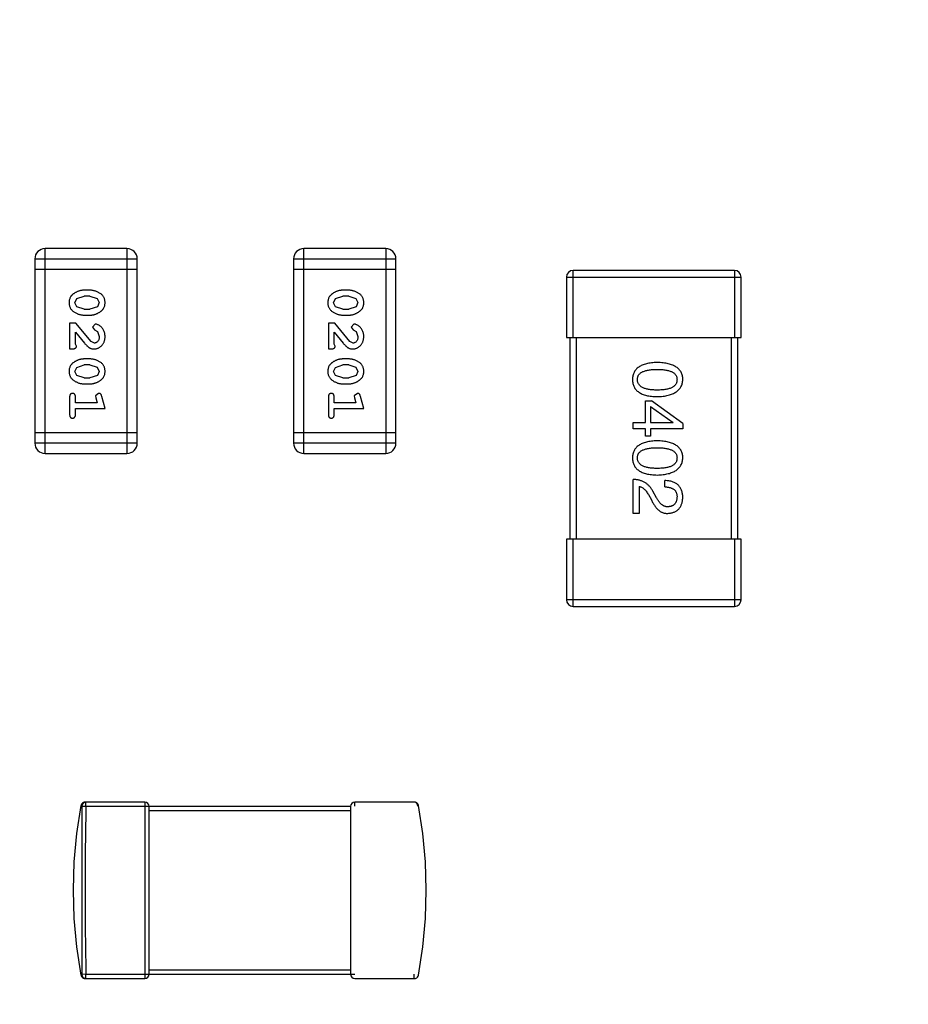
# Model space of a CAD drawing. Header units: inches. Extents: x 13 to 158, y -30 to 56.
# Tile 22 of 84: x 126.84 to 129.48, y 5.34 to 8.27. Entities that reach past the tile are written whole.
import ezdxf

# ---------------------------------------------------------------- set-up
doc = ezdxf.new("R2010")
doc.units = ezdxf.units.IN
doc.header["$LTSCALE"] = 1.21
doc.header["$MEASUREMENT"] = 0
doc.header["$PDMODE"] = 3
doc.header["$PDSIZE"] = 0.3125
doc.layers.get('0').update_dxf_attribs({"linetype": 'CONTINUOUS'})
doc.layers.get('Defpoints').update_dxf_attribs({"linetype": 'CONTINUOUS'})
doc.layers.add('DIM', color=3, linetype='CONTINUOUS')
doc.styles.get("Standard").update_dxf_attribs({"font": 'txt', "width": 0.8})
doc.dimstyles.get("Standard").update_dxf_attribs({"dimtxt": 0.15625, "dimasz": 0.1875, "dimexe": 0.125, "dimexo": 0.0625, "dimgap": 0.09, "dimtad": 0, "dimtih": 1, "dimtoh": 1, "dimzin": 4, "dimdsep": 46, "dimtxsty": 'Standard', "dimblk": '_FILLED', "dimblk1": '_FILLED', "dimblk2": '_FILLED', "dimcen": 0.09, "dimazin": 1, "dimtp": 0.01, "dimtm": 0.01, "dimtfac": 1, "dimtofl": 0, "dimtmove": 0, "dimatfit": 3, "dimldrblk": '_FILLED', "dimfxl": 1, "dimtolj": 1, "dimtzin": 4, "dimarcsym": 0})

# ---------------------------------------------------------------- blocks, each defined once
blk = doc.blocks.new('_FILLED')
at = {"color": 0, "linetype": 'ByBlock'}
blk.add_solid([(0, 0), (-1, 0.1667), (-1, -0.1667)], dxfattribs=at)
blk = doc.blocks.new('*D10')
at = {"layer": 'Defpoints', "color": 0}
for p in [(116.5261, 13.2868), (132.3995, -6.4981), (132.3995, -9.9284)]:
    blk.add_point(p, dxfattribs=at)
at = {"layer": 'DIM', "color": 0, "lineweight": -2}
for p, q in [((116.5261, 13.2243), (116.5261, -10.0534)), ((132.3995, -6.5606), (132.3995, -10.0534)), ((117.5261, -9.9284), (122.9061, -9.9284)), ((131.3995, -9.9284), (126.0195, -9.9284))]:
    blk.add_line(p, q, dxfattribs=at)
at = {"layer": 'DIM', "color": 0, "lineweight": -2, "rotation": 180}
blk.add_blockref('_FILLED', (116.5261, -9.9284), dxfattribs=at)
at = {"layer": 'DIM', "color": 0, "lineweight": -2}
blk.add_blockref('_FILLED', (132.3995, -9.9284), dxfattribs=at)
at = {"layer": 'DIM', "color": 0, "insert": (124.4628, -9.9284), "char_height": 1, "attachment_point": 5}
blk.add_mtext('\\A1;15.87', dxfattribs=at)
blk = doc.blocks.new('*D15')
at = {"layer": 'Defpoints', "color": 0}
for p in [(109.9306, 13.2855), (111.5494, 13.2855), (127.929, -5.4369)]:
    blk.add_point(p, dxfattribs=at)
at = {"layer": 'DIM', "color": 0, "lineweight": -2}
for p, q in [((111.4869, 13.2855), (109.8056, 13.2855)), ((109.9306, 12.2855), (109.9306, 5.4809)), ((109.9306, -4.4369), (109.9306, 2.3676)), ((127.8665, -5.4369), (109.8056, -5.4369))]:
    blk.add_line(p, q, dxfattribs=at)
for p, rotation in [((109.9306, 13.2855), 90), ((109.9306, -5.4369), 270)]:
    blk.add_blockref('_FILLED', p, dxfattribs=dict(at, rotation=rotation))
at = {"layer": 'DIM', "color": 0, "insert": (109.9306, 3.9243), "char_height": 1, "attachment_point": 5, "rotation": 90}
blk.add_mtext('\\A1;18.72', dxfattribs=at)
blk = doc.blocks.new('*D16')
at = {"layer": 'Defpoints', "color": 0}
for p in [(114.1495, 13.2855), (150.6495, 13.2855), (150.6495, -11.8704)]:
    blk.add_point(p, dxfattribs=at)
at = {"layer": 'DIM', "color": 0, "lineweight": -2}
for p, q in [((114.1495, 13.223), (114.1495, -11.9954)), ((150.6495, 13.223), (150.6495, -11.9954)), ((115.1495, -11.8704), (130.7762, -11.8704)), ((149.6495, -11.8704), (134.0229, -11.8704))]:
    blk.add_line(p, q, dxfattribs=at)
at = {"layer": 'DIM', "color": 0, "lineweight": -2, "rotation": 180}
blk.add_blockref('_FILLED', (114.1495, -11.8704), dxfattribs=at)
at = {"layer": 'DIM', "color": 0, "lineweight": -2}
blk.add_blockref('_FILLED', (150.6495, -11.8704), dxfattribs=at)
at = {"layer": 'DIM', "color": 0, "insert": (132.3995, -11.8704), "char_height": 1, "attachment_point": 5}
blk.add_mtext('\\A1;36.50', dxfattribs=at)

msp = doc.modelspace()

# ---------------------------------------------------------------- linework, layer by layer
at = {"color": 6, "linetype": 'Continuous'}
for p, q in [((126.9156, 6.9786), (126.9156, 7.5882)), ((127.1594, 7.5882), (126.9156, 7.5882)), ((127.1594, 7.5882), (127.1594, 6.9786)), ((127.6856, 6.9786), (127.6856, 7.5882)), ((127.9294, 7.5882), (127.6856, 7.5882)), ((127.9294, 7.5882), (127.9294, 6.9786)), ((126.8851, 7.5577), (126.8851, 7.0091)), ((126.8851, 7.5577), (127.1899, 7.5577)), ((127.1899, 7.0091), (127.1899, 7.5577)), ((127.6551, 7.5577), (127.6551, 7.0091)), ((127.6551, 7.5577), (127.9599, 7.5577)), ((127.9599, 7.0091), (127.9599, 7.5577)), ((126.8851, 7.5272), (127.1899, 7.5272)), ((127.6551, 7.5272), (127.9599, 7.5272)), ((128.4674, 7.5034), (128.4674, 7.3234)), ((128.4674, 7.5034), (128.9874, 7.5034)), ((128.4874, 7.3234), (128.4874, 7.5234)), ((128.9674, 7.5234), (128.4874, 7.5234)), ((128.9674, 7.5234), (128.9674, 7.3234)), ((128.9874, 7.3234), (128.9874, 7.5034)), ((127.0098, 7.4394), (127.0321, 7.447)), ((127.0495, 7.4643), (127.0318, 7.4643)), ((127.0493, 7.447), (127.0321, 7.447)), ((127.0493, 7.447), (127.0711, 7.4398)), ((127.7798, 7.4394), (127.8021, 7.447)), ((127.8195, 7.4643), (127.8018, 7.4643)), ((127.8193, 7.447), (127.8021, 7.447)), ((127.8193, 7.447), (127.841, 7.4398)), ((127.0045, 7.4272), (127.0098, 7.4394)), ((127.0103, 7.4149), (127.0045, 7.4272)), ((127.0321, 7.4077), (127.0103, 7.4149)), ((127.0716, 7.4152), (127.0493, 7.4077)), ((127.0711, 7.4398), (127.0769, 7.4274)), ((127.0769, 7.4274), (127.0716, 7.4152)), ((127.7745, 7.4272), (127.7798, 7.4394)), ((127.7803, 7.4149), (127.7745, 7.4272)), ((127.8021, 7.4077), (127.7803, 7.4149)), ((127.8416, 7.4152), (127.8193, 7.4077)), ((127.841, 7.4398), (127.8468, 7.4274)), ((127.8468, 7.4274), (127.8416, 7.4152)), ((127.0318, 7.3904), (127.0495, 7.3904)), ((127.0321, 7.4077), (127.0493, 7.4077)), ((127.8018, 7.3904), (127.8195, 7.3904)), ((127.8021, 7.4077), (127.8193, 7.4077)), ((126.9888, 7.3668), (126.9888, 7.2897)), ((127.0076, 7.3668), (126.9888, 7.3668)), ((127.0526, 7.3118), (127.0076, 7.3668)), ((127.0648, 7.3636), (127.0564, 7.3548)), ((127.0564, 7.3548), (127.063, 7.3463)), ((127.7587, 7.3668), (127.7587, 7.2897)), ((127.7776, 7.3668), (127.7587, 7.3668)), ((127.8226, 7.3118), (127.7776, 7.3668)), ((127.8348, 7.3636), (127.8264, 7.3548)), ((127.8264, 7.3548), (127.833, 7.3463)), ((127.0061, 7.3038), (127.0061, 7.34)), ((127.0061, 7.34), (127.0331, 7.3065)), ((127.063, 7.3463), (127.0715, 7.3414)), ((127.0715, 7.3414), (127.0769, 7.3265)), ((127.7761, 7.3038), (127.7761, 7.34)), ((127.7761, 7.34), (127.8031, 7.3065)), ((127.833, 7.3463), (127.8415, 7.3414)), ((127.8415, 7.3414), (127.8468, 7.3265)), ((127.0092, 7.2983), (127.0061, 7.3038)), ((127.0623, 7.307), (127.0526, 7.3118)), ((127.7792, 7.2983), (127.7761, 7.3038)), ((127.8323, 7.307), (127.8226, 7.3118)), ((128.4674, 7.3234), (128.9874, 7.3234)), ((128.4774, 7.3234), (128.4774, 6.7234)), ((128.4974, 6.7234), (128.4974, 7.3234)), ((128.9574, 7.3234), (128.9574, 6.7234)), ((128.9774, 6.7234), (128.9774, 7.3234)), ((126.9888, 7.2897), (126.9966, 7.2897)), ((127.7587, 7.2897), (127.7666, 7.2897)), ((127.0098, 7.2348), (127.0321, 7.2425)), ((127.0495, 7.2598), (127.0318, 7.2598)), ((127.0493, 7.2425), (127.0321, 7.2425)), ((127.0493, 7.2425), (127.0711, 7.2352)), ((127.7798, 7.2348), (127.8021, 7.2425)), ((127.8195, 7.2598), (127.8018, 7.2598)), ((127.8193, 7.2425), (127.8021, 7.2425)), ((127.8193, 7.2425), (127.841, 7.2352)), ((127.0045, 7.2227), (127.0098, 7.2348)), ((127.0103, 7.2104), (127.0045, 7.2227)), ((127.0321, 7.2032), (127.0103, 7.2104)), ((127.0716, 7.2107), (127.0493, 7.2032)), ((127.0711, 7.2352), (127.0769, 7.2229)), ((127.0769, 7.2229), (127.0716, 7.2107)), ((127.7745, 7.2227), (127.7798, 7.2348)), ((127.7803, 7.2104), (127.7745, 7.2227)), ((127.8021, 7.2032), (127.7803, 7.2104)), ((127.8416, 7.2107), (127.8193, 7.2032)), ((127.841, 7.2352), (127.8468, 7.2229)), ((127.8468, 7.2229), (127.8416, 7.2107)), ((127.0318, 7.1859), (127.0495, 7.1859)), ((127.0321, 7.2032), (127.0493, 7.2032)), ((127.8018, 7.1859), (127.8195, 7.1859)), ((127.8021, 7.2032), (127.8193, 7.2032)), ((127.0751, 7.1575), (127.0658, 7.1497)), ((127.0658, 7.1497), (127.0669, 7.1442)), ((127.8451, 7.1575), (127.8358, 7.1497)), ((127.8358, 7.1497), (127.8369, 7.1442)), ((126.9888, 7.1465), (126.9888, 7.0946)), ((127.0061, 7.1292), (127.0061, 7.1465)), ((127.071, 7.1292), (127.0061, 7.1292)), ((127.0669, 7.1442), (127.071, 7.1292)), ((127.0942, 7.1119), (127.0843, 7.1485)), ((127.7587, 7.1465), (127.7587, 7.0946)), ((127.7761, 7.1292), (127.7761, 7.1465)), ((127.841, 7.1292), (127.7761, 7.1292)), ((127.8369, 7.1442), (127.841, 7.1292)), ((127.8641, 7.1119), (127.8543, 7.1485)), ((128.7022, 7.0704), (128.7022, 7.1351)), ((128.7022, 7.1351), (128.7202, 7.1351)), ((128.8137, 7.0679), (128.7202, 7.1351)), ((127.0061, 7.0946), (127.0061, 7.1119)), ((127.0061, 7.1119), (127.0942, 7.1119)), ((127.7761, 7.0946), (127.7761, 7.1119)), ((127.7761, 7.1119), (127.8641, 7.1119)), ((128.7178, 7.1179), (128.7178, 7.0704)), ((128.7178, 7.1179), (128.785, 7.0712)), ((128.6661, 7.0523), (128.6661, 7.0704)), ((128.6661, 7.0704), (128.7022, 7.0704)), ((128.7178, 7.0704), (128.785, 7.0704)), ((128.785, 7.0704), (128.785, 7.0712)), ((128.8137, 7.0679), (128.8137, 7.0523)), ((127.1899, 7.0396), (126.8851, 7.0396)), ((127.9599, 7.0396), (127.6551, 7.0396)), ((128.7022, 7.0523), (128.6661, 7.0523)), ((128.7022, 7.0302), (128.7022, 7.0523)), ((128.7178, 7.0523), (128.7178, 7.0302)), ((128.8137, 7.0523), (128.7178, 7.0523)), ((127.1899, 7.0091), (126.8851, 7.0091)), ((127.9599, 7.0091), (127.6551, 7.0091)), ((128.7178, 7.0302), (128.7022, 7.0302)), ((126.9156, 6.9786), (127.1594, 6.9786)), ((127.6856, 6.9786), (127.9294, 6.9786)), ((128.6661, 6.8003), (128.6661, 6.9011)), ((128.7604, 6.879), (128.7604, 6.8979)), ((128.6834, 6.8806), (128.6834, 6.8003)), ((128.7358, 6.847), (128.7243, 6.8667)), ((128.7112, 6.8561), (128.7202, 6.8405)), ((128.6834, 6.8003), (128.6661, 6.8003)), ((128.4674, 6.7234), (128.4674, 6.5434)), ((128.9874, 6.7234), (128.4674, 6.7234)), ((128.4874, 6.5234), (128.4874, 6.7234)), ((128.9674, 6.7234), (128.9674, 6.5234)), ((128.9874, 6.5434), (128.9874, 6.7234)), ((128.9874, 6.5434), (128.4674, 6.5434)), ((128.4874, 6.5234), (128.9674, 6.5234)), ((127.0248, 5.9288), (127.0373, 5.9285)), ((127.0248, 5.9288), (127.0248, 5.4282)), ((127.2126, 5.941), (127.0353, 5.941)), ((127.0373, 5.9285), (127.0373, 5.941)), ((127.0373, 5.9285), (127.8251, 5.9285)), ((127.2126, 5.941), (127.2126, 5.416)), ((127.2251, 5.4285), (127.2251, 5.9285)), ((127.8251, 5.9285), (127.8251, 5.4285)), ((127.8376, 5.9285), (127.8376, 5.941)), ((128.0149, 5.941), (127.8376, 5.941)), ((127.2251, 5.916), (127.8251, 5.916)), ((127.0248, 5.4282), (127.0232, 5.4262)), ((127.0373, 5.4285), (127.0248, 5.4282)), ((127.0373, 5.416), (127.0373, 5.4285)), ((127.0373, 5.4285), (127.8376, 5.4285)), ((127.8251, 5.441), (127.2251, 5.441)), ((128.0129, 5.4285), (128.0129, 5.416)), ((127.0353, 5.416), (127.2126, 5.416)), ((127.8376, 5.416), (128.0149, 5.416))]:
    msp.add_line(p, q, dxfattribs=at)
for points in [[(127.0232, 5.4262), (127.0104, 5.5099), (127.0027, 5.5943), (127.0001, 5.6785), (127.0027, 5.7628), (127.0104, 5.8472), (127.0232, 5.9307)], [(127.0353, 5.941), (127.0324, 5.9406), (127.0295, 5.9395), (127.027, 5.9378), (127.025, 5.9355), (127.0235, 5.9328), (127.0229, 5.9308)], [(128.0273, 5.9308), (128.0265, 5.9334), (128.0245, 5.9365), (128.0217, 5.9389), (128.0184, 5.9405), (128.0149, 5.941)], [(128.027, 5.4262), (128.0398, 5.5099), (128.0475, 5.5943), (128.0501, 5.6785), (128.0475, 5.7628), (128.0398, 5.8472), (128.027, 5.9307)], [(127.0229, 5.4262), (127.0235, 5.4242), (127.025, 5.4215), (127.027, 5.4192), (127.0295, 5.4174), (127.0324, 5.4163), (127.0353, 5.416)], [(128.0149, 5.416), (128.0184, 5.4165), (128.0217, 5.418), (128.0245, 5.4204), (128.0265, 5.4235), (128.0273, 5.4262)]]:
    msp.add_lwpolyline(points, dxfattribs=at)
for centre, radius, start, end in [((126.9156, 7.5577), 0.0305, 90, 180), ((127.1594, 7.5577), 0.0305, 0, 90), ((127.6856, 7.5577), 0.0305, 90, 180), ((127.9294, 7.5577), 0.0305, 0, 90), ((128.4874, 7.5034), 0.02, 90, 180), ((128.9674, 7.5034), 0.02, 0, 90), ((126.9156, 7.0091), 0.0305, 180, 270), ((127.1594, 7.0091), 0.0305, 270, 0), ((127.6856, 7.0091), 0.0305, 180, 270), ((127.9294, 7.0091), 0.0305, 270, 0), ((128.4874, 6.5434), 0.02, 180, 270), ((128.9674, 6.5434), 0.02, 270, 0), ((127.0373, 5.9285), 0.0125, 90.0421, 178.6767), ((139.1146, 5.6785), 12.0799, 178.81416, 181.18586), ((127.2126, 5.9285), 0.0125, 0, 90), ((127.8376, 5.9285), 0.0125, 90, 180), ((128.0129, 5.9285), 0.0125, 81.5378, 89.9825), ((128.0129, 5.9283), 0.0126, 80.9596, 81.5698), ((128.0129, 5.9285), 0.0125, 1.3256, 80.9363), ((127.0373, 5.4285), 0.0125, 181.3256, 260.9363), ((127.2126, 5.4285), 0.0125, 270, 0), ((127.8376, 5.4285), 0.0125, 180, 270), ((127.0373, 5.4286), 0.0126, 260.9596, 261.5698), ((127.0373, 5.4284), 0.0125, 261.5378, 269.9825), ((128.0129, 5.4285), 0.0125, 270.0421, 278.433)]:
    msp.add_arc(centre, radius, start, end, dxfattribs=at)
for points, knots in [([(127.0318, 7.4643), (127.0307, 7.4643), (127.0286, 7.4643), (127.0254, 7.4639), (127.0223, 7.4635), (127.0192, 7.4628), (127.0162, 7.4619), (127.0132, 7.4608), (127.0102, 7.4595), (127.0073, 7.458), (127.0046, 7.4565), (127.002, 7.4548), (126.9997, 7.4532), (126.9976, 7.4515), (126.9958, 7.4498), (126.9941, 7.4481), (126.9927, 7.4464), (126.9911, 7.444), (126.9895, 7.4409), (126.9882, 7.4367), (126.9873, 7.4321), (126.9872, 7.4289), (126.9872, 7.4273)], [0, 0, 0, 0, 0.049886, 0.09882, 0.148132, 0.19689, 0.246038, 0.295176, 0.345305, 0.395692, 0.445312, 0.491875, 0.535813, 0.577009, 0.616081, 0.652689, 0.687585, 0.720206, 0.785062, 0.85223, 0.923759, 1, 1, 1, 1]), ([(127.0942, 7.4275), (127.0941, 7.4289), (127.094, 7.4318), (127.0933, 7.4358), (127.0922, 7.4397), (127.0906, 7.4433), (127.0886, 7.4466), (127.0861, 7.4496), (127.0831, 7.4524), (127.0797, 7.4549), (127.0761, 7.4571), (127.0724, 7.459), (127.0687, 7.4606), (127.065, 7.462), (127.0612, 7.463), (127.0573, 7.4638), (127.0534, 7.4642), (127.0509, 7.4643), (127.0495, 7.4643)], [0, 0, 0, 0, 0.06692, 0.130834, 0.19258, 0.252759, 0.312631, 0.373411, 0.436359, 0.501894, 0.568244, 0.632472, 0.69556, 0.757163, 0.818592, 0.878885, 0.939235, 1, 1, 1, 1]), ([(127.8018, 7.4643), (127.8007, 7.4643), (127.7986, 7.4643), (127.7954, 7.4639), (127.7923, 7.4635), (127.7892, 7.4628), (127.7861, 7.4619), (127.7832, 7.4608), (127.7802, 7.4595), (127.7773, 7.458), (127.7746, 7.4565), (127.772, 7.4548), (127.7697, 7.4532), (127.7676, 7.4515), (127.7658, 7.4498), (127.7641, 7.4481), (127.7627, 7.4464), (127.7611, 7.444), (127.7595, 7.4409), (127.7581, 7.4367), (127.7573, 7.4321), (127.7572, 7.4289), (127.7572, 7.4273)], [0, 0, 0, 0, 0.049886, 0.09882, 0.148132, 0.19689, 0.246038, 0.295176, 0.345305, 0.395692, 0.445312, 0.491875, 0.535813, 0.577009, 0.616081, 0.652689, 0.687585, 0.720206, 0.785062, 0.85223, 0.923759, 1, 1, 1, 1]), ([(127.8641, 7.4275), (127.8641, 7.4289), (127.864, 7.4318), (127.8633, 7.4358), (127.8622, 7.4397), (127.8606, 7.4433), (127.8586, 7.4466), (127.856, 7.4496), (127.8531, 7.4524), (127.8497, 7.4549), (127.8461, 7.4571), (127.8424, 7.459), (127.8387, 7.4606), (127.8349, 7.462), (127.8311, 7.463), (127.8273, 7.4638), (127.8234, 7.4642), (127.8208, 7.4643), (127.8195, 7.4643)], [0, 0, 0, 0, 0.06692, 0.130834, 0.19258, 0.252759, 0.312631, 0.373411, 0.436359, 0.501894, 0.568244, 0.632472, 0.69556, 0.757163, 0.818592, 0.878885, 0.939235, 1, 1, 1, 1]), ([(126.9872, 7.4273), (126.9872, 7.4258), (126.9873, 7.423), (126.988, 7.4189), (126.9891, 7.4151), (126.9907, 7.4115), (126.9927, 7.4082), (126.9953, 7.4051), (126.9982, 7.4023), (127.0016, 7.3999), (127.0052, 7.3977), (127.0089, 7.3957), (127.0126, 7.3941), (127.0163, 7.3927), (127.0202, 7.3917), (127.024, 7.3909), (127.0279, 7.3905), (127.0305, 7.3904), (127.0318, 7.3904)], [0, 0, 0, 0, 0.067217, 0.131051, 0.19272, 0.252824, 0.312745, 0.373449, 0.436041, 0.501494, 0.567761, 0.632087, 0.695096, 0.757109, 0.817993, 0.878657, 0.939311, 1, 1, 1, 1]), ([(127.0495, 7.3904), (127.0506, 7.3904), (127.0528, 7.3904), (127.056, 7.3907), (127.0591, 7.3913), (127.0622, 7.3919), (127.0652, 7.3928), (127.0683, 7.394), (127.0712, 7.3953), (127.0741, 7.3968), (127.0768, 7.3984), (127.0794, 7.4), (127.0817, 7.4016), (127.0838, 7.4033), (127.0857, 7.405), (127.0873, 7.4067), (127.0887, 7.4085), (127.0903, 7.4108), (127.0919, 7.414), (127.0932, 7.4182), (127.094, 7.4227), (127.0941, 7.4259), (127.0942, 7.4275)], [0, 0, 0, 0, 0.049855, 0.099516, 0.148482, 0.19758, 0.246804, 0.296268, 0.346517, 0.397047, 0.446826, 0.49336, 0.537801, 0.579207, 0.617974, 0.654833, 0.689171, 0.722088, 0.786392, 0.853518, 0.924186, 1, 1, 1, 1]), ([(127.7572, 7.4273), (127.7572, 7.4258), (127.7573, 7.423), (127.758, 7.4189), (127.7591, 7.4151), (127.7607, 7.4115), (127.7627, 7.4082), (127.7653, 7.4051), (127.7682, 7.4023), (127.7716, 7.3999), (127.7752, 7.3977), (127.7789, 7.3957), (127.7826, 7.3941), (127.7863, 7.3927), (127.7901, 7.3917), (127.794, 7.3909), (127.7979, 7.3905), (127.8005, 7.3904), (127.8018, 7.3904)], [0, 0, 0, 0, 0.067217, 0.131051, 0.19272, 0.252824, 0.312745, 0.373449, 0.436041, 0.501494, 0.567761, 0.632087, 0.695096, 0.757109, 0.817993, 0.878657, 0.939311, 1, 1, 1, 1]), ([(127.8195, 7.3904), (127.8206, 7.3904), (127.8228, 7.3904), (127.8259, 7.3907), (127.8291, 7.3913), (127.8322, 7.3919), (127.8352, 7.3928), (127.8382, 7.394), (127.8412, 7.3953), (127.8441, 7.3968), (127.8468, 7.3984), (127.8494, 7.4), (127.8517, 7.4016), (127.8538, 7.4033), (127.8557, 7.405), (127.8573, 7.4067), (127.8587, 7.4085), (127.8603, 7.4108), (127.8619, 7.414), (127.8632, 7.4182), (127.864, 7.4227), (127.8641, 7.4259), (127.8641, 7.4275)], [0, 0, 0, 0, 0.049855, 0.099516, 0.148482, 0.19758, 0.246804, 0.296268, 0.346517, 0.397047, 0.446826, 0.49336, 0.537801, 0.579207, 0.617974, 0.654833, 0.689171, 0.722088, 0.786392, 0.853518, 0.924186, 1, 1, 1, 1]), ([(127.0942, 7.3264), (127.0941, 7.3281), (127.094, 7.3314), (127.0931, 7.3364), (127.0917, 7.3411), (127.0897, 7.3456), (127.0873, 7.3497), (127.0844, 7.3534), (127.0812, 7.3565), (127.0776, 7.359), (127.074, 7.361), (127.0707, 7.3625), (127.0677, 7.3634), (127.0657, 7.3636), (127.0648, 7.3636)], [0, 0, 0, 0, 0.098286, 0.193983, 0.289056, 0.384352, 0.477435, 0.566197, 0.652355, 0.737986, 0.818188, 0.887401, 0.94802, 1, 1, 1, 1]), ([(127.8641, 7.3264), (127.8641, 7.3281), (127.864, 7.3314), (127.8631, 7.3364), (127.8617, 7.3411), (127.8597, 7.3456), (127.8573, 7.3497), (127.8544, 7.3534), (127.8512, 7.3565), (127.8476, 7.359), (127.844, 7.361), (127.8407, 7.3625), (127.8377, 7.3634), (127.8357, 7.3636), (127.8348, 7.3636)], [0, 0, 0, 0, 0.098286, 0.193983, 0.289056, 0.384352, 0.477435, 0.566197, 0.652355, 0.737986, 0.818188, 0.887401, 0.94802, 1, 1, 1, 1]), ([(127.0614, 7.2897), (127.0625, 7.2897), (127.0647, 7.2898), (127.0679, 7.2903), (127.071, 7.2911), (127.074, 7.2922), (127.0769, 7.2937), (127.0796, 7.2955), (127.0822, 7.2976), (127.0846, 7.3), (127.0869, 7.3026), (127.0888, 7.3055), (127.0905, 7.3085), (127.0918, 7.3117), (127.0929, 7.3151), (127.0936, 7.3187), (127.0941, 7.3225), (127.0941, 7.3251), (127.0942, 7.3264)], [0, 0, 0, 0, 0.060981, 0.120256, 0.178148, 0.236115, 0.293993, 0.352864, 0.413358, 0.476056, 0.539296, 0.602396, 0.665116, 0.728325, 0.792919, 0.859317, 0.928302, 1, 1, 1, 1]), ([(127.0769, 7.3265), (127.0768, 7.3251), (127.0767, 7.3224), (127.0759, 7.3186), (127.0745, 7.3152), (127.0726, 7.3123), (127.0703, 7.31), (127.0678, 7.3082), (127.0651, 7.3072), (127.0633, 7.3071), (127.0623, 7.307)], [0, 0, 0, 0, 0.156344, 0.299348, 0.4327, 0.561, 0.682299, 0.791883, 0.89611, 1, 1, 1, 1]), ([(127.8314, 7.2897), (127.8325, 7.2897), (127.8347, 7.2898), (127.8379, 7.2903), (127.841, 7.2911), (127.844, 7.2922), (127.8469, 7.2937), (127.8496, 7.2955), (127.8522, 7.2976), (127.8546, 7.3), (127.8568, 7.3026), (127.8588, 7.3055), (127.8605, 7.3085), (127.8618, 7.3117), (127.8628, 7.3151), (127.8636, 7.3187), (127.8641, 7.3225), (127.8641, 7.3251), (127.8641, 7.3264)], [0, 0, 0, 0, 0.060981, 0.120256, 0.178148, 0.236115, 0.293993, 0.352864, 0.413358, 0.476056, 0.539296, 0.602396, 0.665116, 0.728325, 0.792919, 0.859317, 0.928302, 1, 1, 1, 1]), ([(127.8468, 7.3265), (127.8468, 7.3251), (127.8467, 7.3224), (127.8459, 7.3186), (127.8445, 7.3152), (127.8426, 7.3123), (127.8403, 7.31), (127.8378, 7.3082), (127.8351, 7.3072), (127.8333, 7.3071), (127.8323, 7.307)], [0, 0, 0, 0, 0.156344, 0.299348, 0.4327, 0.561, 0.682299, 0.791883, 0.89611, 1, 1, 1, 1]), ([(126.9966, 7.2897), (126.9977, 7.2897), (126.9997, 7.2898), (127.0024, 7.2902), (127.0046, 7.2909), (127.0064, 7.2919), (127.0077, 7.2932), (127.0086, 7.2948), (127.0091, 7.2965), (127.0092, 7.2977), (127.0092, 7.2983)], [0, 0, 0, 0, 0.1844, 0.34094, 0.473574, 0.586824, 0.690029, 0.789175, 0.890445, 1, 1, 1, 1]), ([(127.0331, 7.3065), (127.0339, 7.3056), (127.0354, 7.3039), (127.0376, 7.3015), (127.0397, 7.2994), (127.0417, 7.2975), (127.0435, 7.2959), (127.0453, 7.2946), (127.047, 7.2934), (127.049, 7.2923), (127.0516, 7.2913), (127.0547, 7.2903), (127.058, 7.2898), (127.0603, 7.2897), (127.0614, 7.2897)], [0, 0, 0, 0, 0.103002, 0.197728, 0.285279, 0.365235, 0.437224, 0.502446, 0.560545, 0.611446, 0.707576, 0.80349, 0.900532, 1, 1, 1, 1]), ([(127.7666, 7.2897), (127.7677, 7.2897), (127.7697, 7.2898), (127.7724, 7.2902), (127.7746, 7.2909), (127.7763, 7.2919), (127.7776, 7.2932), (127.7785, 7.2948), (127.7791, 7.2965), (127.7792, 7.2977), (127.7792, 7.2983)], [0, 0, 0, 0, 0.1844, 0.34094, 0.473574, 0.586824, 0.690029, 0.789175, 0.890445, 1, 1, 1, 1]), ([(127.8031, 7.3065), (127.8039, 7.3056), (127.8053, 7.3039), (127.8076, 7.3015), (127.8097, 7.2994), (127.8117, 7.2975), (127.8135, 7.2959), (127.8153, 7.2946), (127.8169, 7.2934), (127.819, 7.2923), (127.8216, 7.2913), (127.8247, 7.2903), (127.828, 7.2898), (127.8303, 7.2897), (127.8314, 7.2897)], [0, 0, 0, 0, 0.103002, 0.197728, 0.285279, 0.365235, 0.437224, 0.502446, 0.560545, 0.611446, 0.707576, 0.80349, 0.900532, 1, 1, 1, 1]), ([(127.0318, 7.2598), (127.0307, 7.2598), (127.0286, 7.2597), (127.0254, 7.2594), (127.0223, 7.259), (127.0192, 7.2583), (127.0162, 7.2574), (127.0132, 7.2562), (127.0102, 7.255), (127.0073, 7.2535), (127.0046, 7.2519), (127.002, 7.2503), (126.9997, 7.2487), (126.9976, 7.247), (126.9958, 7.2453), (126.9941, 7.2436), (126.9927, 7.2419), (126.9911, 7.2395), (126.9895, 7.2363), (126.9882, 7.2322), (126.9873, 7.2276), (126.9872, 7.2244), (126.9872, 7.2228)], [0, 0, 0, 0, 0.049886, 0.09882, 0.148132, 0.19689, 0.246038, 0.295176, 0.345305, 0.395692, 0.445312, 0.491875, 0.535813, 0.577009, 0.616081, 0.652689, 0.687585, 0.720206, 0.785062, 0.85223, 0.923759, 1, 1, 1, 1]), ([(127.0942, 7.223), (127.0941, 7.2244), (127.094, 7.2272), (127.0933, 7.2313), (127.0922, 7.2352), (127.0906, 7.2387), (127.0886, 7.242), (127.0861, 7.2451), (127.0831, 7.2479), (127.0797, 7.2503), (127.0761, 7.2525), (127.0724, 7.2545), (127.0687, 7.2561), (127.065, 7.2575), (127.0612, 7.2585), (127.0573, 7.2593), (127.0534, 7.2597), (127.0509, 7.2598), (127.0495, 7.2598)], [0, 0, 0, 0, 0.06692, 0.130834, 0.19258, 0.252759, 0.312631, 0.373411, 0.436359, 0.501894, 0.568244, 0.632472, 0.69556, 0.757163, 0.818592, 0.878885, 0.939235, 1, 1, 1, 1]), ([(127.8018, 7.2598), (127.8007, 7.2598), (127.7986, 7.2597), (127.7954, 7.2594), (127.7923, 7.259), (127.7892, 7.2583), (127.7861, 7.2574), (127.7832, 7.2562), (127.7802, 7.255), (127.7773, 7.2535), (127.7746, 7.2519), (127.772, 7.2503), (127.7697, 7.2487), (127.7676, 7.247), (127.7658, 7.2453), (127.7641, 7.2436), (127.7627, 7.2419), (127.7611, 7.2395), (127.7595, 7.2363), (127.7581, 7.2322), (127.7573, 7.2276), (127.7572, 7.2244), (127.7572, 7.2228)], [0, 0, 0, 0, 0.049886, 0.09882, 0.148132, 0.19689, 0.246038, 0.295176, 0.345305, 0.395692, 0.445312, 0.491875, 0.535813, 0.577009, 0.616081, 0.652689, 0.687585, 0.720206, 0.785062, 0.85223, 0.923759, 1, 1, 1, 1]), ([(127.8641, 7.223), (127.8641, 7.2244), (127.864, 7.2272), (127.8633, 7.2313), (127.8622, 7.2352), (127.8606, 7.2387), (127.8586, 7.242), (127.856, 7.2451), (127.8531, 7.2479), (127.8497, 7.2503), (127.8461, 7.2525), (127.8424, 7.2545), (127.8387, 7.2561), (127.8349, 7.2575), (127.8311, 7.2585), (127.8273, 7.2593), (127.8234, 7.2597), (127.8208, 7.2598), (127.8195, 7.2598)], [0, 0, 0, 0, 0.06692, 0.130834, 0.19258, 0.252759, 0.312631, 0.373411, 0.436359, 0.501894, 0.568244, 0.632472, 0.69556, 0.757163, 0.818592, 0.878885, 0.939235, 1, 1, 1, 1]), ([(128.7375, 7.2492), (128.7345, 7.2491), (128.7288, 7.2489), (128.7205, 7.2482), (128.7128, 7.2471), (128.7056, 7.2455), (128.699, 7.2437), (128.693, 7.2414), (128.6875, 7.2388), (128.6826, 7.2358), (128.6782, 7.2325), (128.6744, 7.2287), (128.6711, 7.2246), (128.6685, 7.22), (128.6664, 7.2152), (128.6649, 7.2099), (128.664, 7.2043), (128.6638, 7.2004), (128.6637, 7.1984)], [0, 0, 0, 0, 0.087693, 0.170223, 0.247496, 0.319826, 0.387768, 0.451403, 0.511459, 0.568358, 0.622671, 0.675251, 0.726739, 0.778422, 0.830759, 0.884394, 0.940865, 1, 1, 1, 1]), ([(128.8137, 7.1984), (128.8136, 7.2004), (128.8134, 7.2043), (128.8125, 7.2099), (128.8108, 7.2152), (128.8087, 7.2201), (128.806, 7.2246), (128.8026, 7.2287), (128.7987, 7.2325), (128.7942, 7.2358), (128.7891, 7.2388), (128.7834, 7.2414), (128.7772, 7.2437), (128.7704, 7.2455), (128.763, 7.2471), (128.755, 7.2482), (128.7464, 7.2489), (128.7405, 7.2491), (128.7375, 7.2492)], [0, 0, 0, 0, 0.057911, 0.113262, 0.165956, 0.217443, 0.268511, 0.319665, 0.372, 0.426129, 0.483365, 0.543779, 0.607756, 0.676562, 0.749704, 0.827713, 0.911177, 1, 1, 1, 1]), ([(126.9872, 7.2228), (126.9872, 7.2213), (126.9873, 7.2185), (126.988, 7.2144), (126.9891, 7.2106), (126.9907, 7.207), (126.9927, 7.2037), (126.9953, 7.2006), (126.9982, 7.1978), (127.0016, 7.1954), (127.0052, 7.1932), (127.0089, 7.1912), (127.0126, 7.1896), (127.0163, 7.1882), (127.0202, 7.1872), (127.024, 7.1864), (127.0279, 7.1859), (127.0305, 7.1859), (127.0318, 7.1859)], [0, 0, 0, 0, 0.067217, 0.131051, 0.19272, 0.252824, 0.312745, 0.373449, 0.436041, 0.501494, 0.567761, 0.632087, 0.695096, 0.757109, 0.817993, 0.878657, 0.939311, 1, 1, 1, 1]), ([(127.0495, 7.1859), (127.0506, 7.1859), (127.0528, 7.1859), (127.056, 7.1862), (127.0591, 7.1867), (127.0622, 7.1874), (127.0652, 7.1883), (127.0683, 7.1895), (127.0712, 7.1907), (127.0741, 7.1922), (127.0768, 7.1938), (127.0794, 7.1955), (127.0817, 7.1971), (127.0838, 7.1988), (127.0857, 7.2005), (127.0873, 7.2022), (127.0887, 7.204), (127.0903, 7.2063), (127.0919, 7.2095), (127.0932, 7.2137), (127.094, 7.2182), (127.0941, 7.2214), (127.0942, 7.223)], [0, 0, 0, 0, 0.049855, 0.099516, 0.148482, 0.19758, 0.246804, 0.296268, 0.346517, 0.397047, 0.446826, 0.49336, 0.537801, 0.579207, 0.617974, 0.654833, 0.689171, 0.722088, 0.786392, 0.853518, 0.924186, 1, 1, 1, 1]), ([(127.7572, 7.2228), (127.7572, 7.2213), (127.7573, 7.2185), (127.758, 7.2144), (127.7591, 7.2106), (127.7607, 7.207), (127.7627, 7.2037), (127.7653, 7.2006), (127.7682, 7.1978), (127.7716, 7.1954), (127.7752, 7.1932), (127.7789, 7.1912), (127.7826, 7.1896), (127.7863, 7.1882), (127.7901, 7.1872), (127.794, 7.1864), (127.7979, 7.1859), (127.8005, 7.1859), (127.8018, 7.1859)], [0, 0, 0, 0, 0.067217, 0.131051, 0.19272, 0.252824, 0.312745, 0.373449, 0.436041, 0.501494, 0.567761, 0.632087, 0.695096, 0.757109, 0.817993, 0.878657, 0.939311, 1, 1, 1, 1]), ([(127.8195, 7.1859), (127.8206, 7.1859), (127.8228, 7.1859), (127.8259, 7.1862), (127.8291, 7.1867), (127.8322, 7.1874), (127.8352, 7.1883), (127.8382, 7.1895), (127.8412, 7.1907), (127.8441, 7.1922), (127.8468, 7.1938), (127.8494, 7.1955), (127.8517, 7.1971), (127.8538, 7.1988), (127.8557, 7.2005), (127.8573, 7.2022), (127.8587, 7.204), (127.8603, 7.2063), (127.8619, 7.2095), (127.8632, 7.2137), (127.864, 7.2182), (127.8641, 7.2214), (127.8641, 7.223)], [0, 0, 0, 0, 0.049855, 0.099516, 0.148482, 0.19758, 0.246804, 0.296268, 0.346517, 0.397047, 0.446826, 0.49336, 0.537801, 0.579207, 0.617974, 0.654833, 0.689171, 0.722088, 0.786392, 0.853518, 0.924186, 1, 1, 1, 1]), ([(128.6784, 7.1984), (128.6785, 7.1996), (128.6786, 7.202), (128.6793, 7.2055), (128.6804, 7.2088), (128.6821, 7.2117), (128.6842, 7.2145), (128.6867, 7.217), (128.6898, 7.2192), (128.6933, 7.2212), (128.6972, 7.223), (128.7016, 7.2246), (128.7065, 7.2258), (128.7118, 7.2269), (128.7175, 7.2277), (128.7238, 7.2283), (128.7305, 7.2287), (128.7351, 7.2287), (128.7375, 7.2287)], [0, 0, 0, 0, 0.049766, 0.097012, 0.143225, 0.188786, 0.235079, 0.282962, 0.333687, 0.387747, 0.445963, 0.508657, 0.576545, 0.649868, 0.72822, 0.812712, 0.903543, 1, 1, 1, 1]), ([(128.7375, 7.2287), (128.7398, 7.2287), (128.7444, 7.2287), (128.7511, 7.2283), (128.7574, 7.2277), (128.7632, 7.2269), (128.7685, 7.2258), (128.7733, 7.2246), (128.7777, 7.223), (128.7817, 7.2212), (128.7851, 7.2192), (128.7882, 7.217), (128.7907, 7.2145), (128.7929, 7.2117), (128.7945, 7.2087), (128.7956, 7.2055), (128.7963, 7.202), (128.7964, 7.1996), (128.7965, 7.1984)], [0, 0, 0, 0, 0.096452, 0.187278, 0.271765, 0.350519, 0.423437, 0.491321, 0.554011, 0.612224, 0.666281, 0.717003, 0.764884, 0.811423, 0.856783, 0.902993, 0.950236, 1, 1, 1, 1]), ([(128.6637, 7.1984), (128.6638, 7.1964), (128.664, 7.1925), (128.6649, 7.1869), (128.6664, 7.1817), (128.6685, 7.1768), (128.6711, 7.1722), (128.6744, 7.1681), (128.6782, 7.1643), (128.6825, 7.161), (128.6875, 7.158), (128.693, 7.1554), (128.699, 7.1531), (128.7056, 7.1513), (128.7128, 7.1497), (128.7205, 7.1487), (128.7288, 7.1479), (128.7345, 7.1477), (128.7375, 7.1476)], [0, 0, 0, 0, 0.059134, 0.115603, 0.169236, 0.221572, 0.273254, 0.32474, 0.377319, 0.431815, 0.488555, 0.548609, 0.612242, 0.680182, 0.75251, 0.829782, 0.91231, 1, 1, 1, 1]), ([(128.7375, 7.1673), (128.7351, 7.1673), (128.7305, 7.1673), (128.7239, 7.1677), (128.7178, 7.1683), (128.7121, 7.1691), (128.7068, 7.1702), (128.702, 7.1715), (128.6976, 7.1731), (128.6936, 7.1749), (128.6902, 7.177), (128.6871, 7.1793), (128.6845, 7.1819), (128.6824, 7.1847), (128.6807, 7.1878), (128.6794, 7.1911), (128.6787, 7.1947), (128.6785, 7.1971), (128.6784, 7.1984)], [0, 0, 0, 0, 0.094834, 0.184067, 0.267029, 0.344713, 0.417334, 0.484367, 0.546941, 0.604717, 0.65953, 0.710539, 0.759381, 0.806382, 0.853027, 0.900623, 0.949121, 1, 1, 1, 1]), ([(128.7375, 7.1476), (128.7405, 7.1477), (128.7463, 7.148), (128.7548, 7.1488), (128.7627, 7.15), (128.7701, 7.1516), (128.7768, 7.1535), (128.7831, 7.1557), (128.7887, 7.1584), (128.7938, 7.1614), (128.7983, 7.1648), (128.8023, 7.1685), (128.8056, 7.1726), (128.8084, 7.1771), (128.8106, 7.1819), (128.8123, 7.1871), (128.8133, 7.1926), (128.8136, 7.1964), (128.8137, 7.1984)], [0, 0, 0, 0, 0.088475, 0.171606, 0.249595, 0.322626, 0.391327, 0.455765, 0.516374, 0.573675, 0.628522, 0.681161, 0.732559, 0.783563, 0.83504, 0.887639, 0.942585, 1, 1, 1, 1]), ([(128.7965, 7.1984), (128.7964, 7.1971), (128.7963, 7.1947), (128.7956, 7.1911), (128.7945, 7.1878), (128.7929, 7.1847), (128.7907, 7.1819), (128.7882, 7.1793), (128.7851, 7.177), (128.7817, 7.1749), (128.7777, 7.1731), (128.7733, 7.1715), (128.7685, 7.1702), (128.7632, 7.1691), (128.7574, 7.1683), (128.7511, 7.1677), (128.7444, 7.1673), (128.7398, 7.1673), (128.7375, 7.1673)], [0, 0, 0, 0, 0.050604, 0.098688, 0.145699, 0.191791, 0.238625, 0.286717, 0.337546, 0.391814, 0.449755, 0.512106, 0.579685, 0.652048, 0.730262, 0.814146, 0.904281, 1, 1, 1, 1]), ([(126.9974, 7.1575), (126.9968, 7.1575), (126.9956, 7.1574), (126.9939, 7.1569), (126.9924, 7.1561), (126.9911, 7.155), (126.99, 7.1534), (126.9893, 7.1514), (126.9888, 7.1491), (126.9888, 7.1474), (126.9888, 7.1465)], [0, 0, 0, 0, 0.115051, 0.223278, 0.329269, 0.437893, 0.554681, 0.682591, 0.83103, 1, 1, 1, 1]), ([(127.0061, 7.1465), (127.006, 7.1474), (127.006, 7.1491), (127.0055, 7.1514), (127.0048, 7.1534), (127.0037, 7.155), (127.0024, 7.1561), (127.0009, 7.1569), (126.9992, 7.1574), (126.998, 7.1575), (126.9974, 7.1575)], [0, 0, 0, 0, 0.169102, 0.317658, 0.446239, 0.563118, 0.671828, 0.776546, 0.884858, 1, 1, 1, 1]), ([(127.0843, 7.1485), (127.084, 7.1493), (127.0836, 7.1509), (127.0827, 7.153), (127.0818, 7.1546), (127.0808, 7.1558), (127.0796, 7.1566), (127.0783, 7.1571), (127.0767, 7.1575), (127.0757, 7.1575), (127.0751, 7.1575)], [0, 0, 0, 0, 0.187321, 0.344927, 0.475328, 0.579604, 0.674244, 0.773631, 0.882025, 1, 1, 1, 1]), ([(127.7674, 7.1575), (127.7668, 7.1575), (127.7656, 7.1574), (127.7639, 7.1569), (127.7624, 7.1561), (127.7611, 7.155), (127.76, 7.1534), (127.7593, 7.1514), (127.7588, 7.1491), (127.7588, 7.1474), (127.7587, 7.1465)], [0, 0, 0, 0, 0.115051, 0.223278, 0.329269, 0.437893, 0.554681, 0.682591, 0.83103, 1, 1, 1, 1]), ([(127.7761, 7.1465), (127.776, 7.1474), (127.776, 7.1491), (127.7755, 7.1514), (127.7748, 7.1534), (127.7737, 7.155), (127.7724, 7.1561), (127.7709, 7.1569), (127.7692, 7.1574), (127.768, 7.1575), (127.7674, 7.1575)], [0, 0, 0, 0, 0.169102, 0.317658, 0.446239, 0.563118, 0.671828, 0.776546, 0.884858, 1, 1, 1, 1]), ([(127.8543, 7.1485), (127.854, 7.1493), (127.8535, 7.1509), (127.8527, 7.153), (127.8518, 7.1546), (127.8508, 7.1558), (127.8496, 7.1566), (127.8482, 7.1571), (127.8467, 7.1575), (127.8457, 7.1575), (127.8451, 7.1575)], [0, 0, 0, 0, 0.187321, 0.344927, 0.475328, 0.579604, 0.674244, 0.773631, 0.882025, 1, 1, 1, 1]), ([(126.9888, 7.0946), (126.9888, 7.0937), (126.9888, 7.092), (126.9893, 7.0897), (126.99, 7.0878), (126.9911, 7.0862), (126.9924, 7.085), (126.9939, 7.0842), (126.9956, 7.0837), (126.9968, 7.0836), (126.9974, 7.0836)], [0, 0, 0, 0, 0.169012, 0.317488, 0.445429, 0.560977, 0.67065, 0.776666, 0.88492, 1, 1, 1, 1]), ([(126.9974, 7.0836), (126.998, 7.0836), (126.9992, 7.0837), (127.0009, 7.0842), (127.0024, 7.085), (127.0037, 7.0862), (127.0048, 7.0878), (127.0055, 7.0897), (127.006, 7.092), (127.006, 7.0937), (127.0061, 7.0946)], [0, 0, 0, 0, 0.11517, 0.223509, 0.328254, 0.438012, 0.553651, 0.682263, 0.830856, 1, 1, 1, 1]), ([(127.7587, 7.0946), (127.7588, 7.0937), (127.7588, 7.092), (127.7593, 7.0897), (127.76, 7.0878), (127.7611, 7.0862), (127.7624, 7.085), (127.7639, 7.0842), (127.7656, 7.0837), (127.7668, 7.0836), (127.7674, 7.0836)], [0, 0, 0, 0, 0.169012, 0.317488, 0.445429, 0.560977, 0.67065, 0.776666, 0.88492, 1, 1, 1, 1]), ([(127.7674, 7.0836), (127.768, 7.0836), (127.7692, 7.0837), (127.7709, 7.0842), (127.7724, 7.085), (127.7737, 7.0862), (127.7748, 7.0878), (127.7755, 7.0897), (127.776, 7.092), (127.776, 7.0937), (127.7761, 7.0946)], [0, 0, 0, 0, 0.11517, 0.223509, 0.328254, 0.438012, 0.553651, 0.682263, 0.830856, 1, 1, 1, 1]), ([(128.7375, 7.0161), (128.7345, 7.016), (128.7288, 7.0158), (128.7205, 7.015), (128.7128, 7.0139), (128.7056, 7.0124), (128.699, 7.0105), (128.693, 7.0083), (128.6875, 7.0057), (128.6826, 7.0027), (128.6782, 6.9993), (128.6744, 6.9956), (128.6711, 6.9914), (128.6685, 6.9869), (128.6664, 6.982), (128.6649, 6.9768), (128.664, 6.9711), (128.6638, 6.9672), (128.6637, 6.9653)], [0, 0, 0, 0, 0.087693, 0.170223, 0.247496, 0.319826, 0.387768, 0.451403, 0.511459, 0.568358, 0.622671, 0.675251, 0.726739, 0.778422, 0.830759, 0.884394, 0.940865, 1, 1, 1, 1]), ([(128.8137, 6.9653), (128.8136, 6.9672), (128.8134, 6.9711), (128.8125, 6.9768), (128.8108, 6.982), (128.8087, 6.9869), (128.806, 6.9914), (128.8026, 6.9956), (128.7987, 6.9993), (128.7942, 7.0027), (128.7891, 7.0057), (128.7834, 7.0083), (128.7772, 7.0105), (128.7704, 7.0124), (128.763, 7.0139), (128.755, 7.015), (128.7464, 7.0158), (128.7405, 7.016), (128.7375, 7.0161)], [0, 0, 0, 0, 0.057911, 0.113262, 0.165956, 0.217443, 0.268511, 0.319665, 0.372, 0.426129, 0.483365, 0.543779, 0.607756, 0.676562, 0.749704, 0.827713, 0.911177, 1, 1, 1, 1]), ([(128.6784, 6.9653), (128.6785, 6.9665), (128.6786, 6.9689), (128.6793, 6.9724), (128.6804, 6.9756), (128.6821, 6.9786), (128.6842, 6.9813), (128.6867, 6.9839), (128.6898, 6.9861), (128.6933, 6.9881), (128.6972, 6.9899), (128.7016, 6.9914), (128.7065, 6.9927), (128.7118, 6.9938), (128.7175, 6.9946), (128.7238, 6.9951), (128.7305, 6.9955), (128.7351, 6.9956), (128.7375, 6.9956)], [0, 0, 0, 0, 0.049766, 0.097012, 0.143225, 0.188786, 0.235079, 0.282962, 0.333687, 0.387747, 0.445963, 0.508657, 0.576545, 0.649868, 0.72822, 0.812712, 0.903543, 1, 1, 1, 1]), ([(128.7375, 6.9956), (128.7398, 6.9956), (128.7444, 6.9955), (128.7511, 6.9951), (128.7574, 6.9946), (128.7632, 6.9938), (128.7685, 6.9927), (128.7733, 6.9914), (128.7777, 6.9899), (128.7817, 6.9881), (128.7851, 6.9861), (128.7882, 6.9839), (128.7907, 6.9813), (128.7929, 6.9786), (128.7945, 6.9756), (128.7956, 6.9724), (128.7963, 6.9689), (128.7964, 6.9665), (128.7965, 6.9653)], [0, 0, 0, 0, 0.096452, 0.187278, 0.271765, 0.350519, 0.423437, 0.491321, 0.554011, 0.612224, 0.666281, 0.717003, 0.764884, 0.811423, 0.856783, 0.902993, 0.950236, 1, 1, 1, 1]), ([(128.6637, 6.9653), (128.6638, 6.9633), (128.664, 6.9594), (128.6649, 6.9538), (128.6664, 6.9485), (128.6685, 6.9436), (128.6711, 6.9391), (128.6744, 6.9349), (128.6782, 6.9312), (128.6825, 6.9278), (128.6875, 6.9248), (128.693, 6.9222), (128.699, 6.92), (128.7056, 6.9181), (128.7128, 6.9166), (128.7205, 6.9155), (128.7288, 6.9147), (128.7345, 6.9145), (128.7375, 6.9144)], [0, 0, 0, 0, 0.059134, 0.115603, 0.169236, 0.221572, 0.273254, 0.32474, 0.377319, 0.431815, 0.488555, 0.548609, 0.612242, 0.680182, 0.75251, 0.829782, 0.91231, 1, 1, 1, 1]), ([(128.7375, 6.9341), (128.7351, 6.9341), (128.7305, 6.9342), (128.7239, 6.9345), (128.7178, 6.9351), (128.7121, 6.936), (128.7068, 6.937), (128.702, 6.9384), (128.6976, 6.9399), (128.6936, 6.9418), (128.6902, 6.9439), (128.6871, 6.9462), (128.6845, 6.9487), (128.6824, 6.9516), (128.6807, 6.9546), (128.6794, 6.958), (128.6787, 6.9615), (128.6785, 6.964), (128.6784, 6.9653)], [0, 0, 0, 0, 0.094834, 0.184067, 0.267029, 0.344713, 0.417334, 0.484367, 0.546941, 0.604717, 0.65953, 0.710539, 0.759381, 0.806382, 0.853027, 0.900623, 0.949121, 1, 1, 1, 1]), ([(128.7965, 6.9653), (128.7964, 6.964), (128.7963, 6.9615), (128.7956, 6.958), (128.7945, 6.9546), (128.7929, 6.9516), (128.7907, 6.9488), (128.7882, 6.9462), (128.7851, 6.9439), (128.7817, 6.9418), (128.7777, 6.94), (128.7733, 6.9384), (128.7685, 6.9371), (128.7632, 6.936), (128.7574, 6.9351), (128.7511, 6.9345), (128.7444, 6.9342), (128.7398, 6.9341), (128.7375, 6.9341)], [0, 0, 0, 0, 0.050604, 0.098688, 0.145699, 0.191791, 0.238625, 0.286717, 0.337546, 0.391814, 0.449755, 0.512106, 0.579685, 0.652048, 0.730262, 0.814146, 0.904281, 1, 1, 1, 1]), ([(128.7375, 6.9144), (128.7405, 6.9146), (128.7463, 6.9148), (128.7548, 6.9157), (128.7627, 6.9169), (128.7701, 6.9184), (128.7768, 6.9203), (128.7831, 6.9226), (128.7887, 6.9252), (128.7938, 6.9282), (128.7983, 6.9316), (128.8023, 6.9353), (128.8056, 6.9394), (128.8084, 6.9439), (128.8106, 6.9487), (128.8123, 6.9539), (128.8133, 6.9595), (128.8136, 6.9633), (128.8137, 6.9653)], [0, 0, 0, 0, 0.088475, 0.171606, 0.249595, 0.322626, 0.391327, 0.455765, 0.516374, 0.573675, 0.628522, 0.681161, 0.732559, 0.783563, 0.83504, 0.887639, 0.942585, 1, 1, 1, 1]), ([(128.7243, 6.8667), (128.7236, 6.8681), (128.7221, 6.8708), (128.7195, 6.8746), (128.7169, 6.8782), (128.714, 6.8815), (128.711, 6.8845), (128.7077, 6.8873), (128.7044, 6.8899), (128.7008, 6.8922), (128.6971, 6.8942), (128.6932, 6.896), (128.6891, 6.8975), (128.6848, 6.8987), (128.6804, 6.8997), (128.6758, 6.9004), (128.671, 6.901), (128.6678, 6.9011), (128.6661, 6.9011)], [0, 0, 0, 0, 0.065828, 0.130094, 0.192451, 0.254037, 0.313974, 0.373757, 0.433048, 0.492243, 0.551902, 0.611758, 0.672678, 0.734814, 0.798569, 0.863693, 0.930488, 1, 1, 1, 1]), ([(128.8137, 6.847), (128.8136, 6.8491), (128.8134, 6.853), (128.8126, 6.8587), (128.8114, 6.864), (128.8098, 6.8689), (128.8079, 6.8735), (128.8055, 6.8776), (128.8028, 6.8814), (128.7996, 6.8848), (128.796, 6.8878), (128.7921, 6.8904), (128.7878, 6.8926), (128.783, 6.8945), (128.7779, 6.8959), (128.7724, 6.897), (128.7666, 6.8976), (128.7625, 6.8978), (128.7604, 6.8979)], [0, 0, 0, 0, 0.07282, 0.141057, 0.2062, 0.267672, 0.326735, 0.383519, 0.439188, 0.494454, 0.549628, 0.605958, 0.66397, 0.72402, 0.787502, 0.854127, 0.925065, 1, 1, 1, 1]), ([(128.6834, 6.8806), (128.6847, 6.8804), (128.6873, 6.8799), (128.691, 6.8782), (128.6947, 6.8761), (128.6982, 6.8733), (128.7017, 6.8699), (128.705, 6.8658), (128.7082, 6.8612), (128.7102, 6.8578), (128.7112, 6.8561)], [0, 0, 0, 0, 0.103034, 0.208166, 0.318255, 0.434664, 0.559728, 0.695394, 0.841708, 1, 1, 1, 1]), ([(128.7604, 6.879), (128.7619, 6.879), (128.7647, 6.8788), (128.7688, 6.8784), (128.7726, 6.8778), (128.7761, 6.8769), (128.7794, 6.8758), (128.7824, 6.8746), (128.7851, 6.873), (128.7875, 6.8713), (128.7896, 6.8693), (128.7915, 6.8671), (128.793, 6.8647), (128.7943, 6.8621), (128.7953, 6.8592), (128.7959, 6.8562), (128.7964, 6.8529), (128.7964, 6.8507), (128.7965, 6.8495)], [0, 0, 0, 0, 0.082594, 0.15978, 0.232961, 0.301462, 0.365595, 0.426678, 0.484662, 0.540809, 0.595146, 0.648401, 0.702272, 0.757102, 0.813447, 0.872233, 0.934055, 1, 1, 1, 1]), ([(128.7202, 6.8405), (128.721, 6.8388), (128.7225, 6.8355), (128.7251, 6.8308), (128.7276, 6.8264), (128.7303, 6.8223), (128.7331, 6.8186), (128.7359, 6.8152), (128.7389, 6.8122), (128.7419, 6.8095), (128.745, 6.8072), (128.7482, 6.8052), (128.7516, 6.8035), (128.7549, 6.8021), (128.7584, 6.8012), (128.762, 6.8005), (128.7657, 6.8002), (128.7682, 6.8003), (128.7694, 6.8003)], [0, 0, 0, 0, 0.082731, 0.161257, 0.236138, 0.307554, 0.375712, 0.440848, 0.502916, 0.562567, 0.619798, 0.675716, 0.73039, 0.78386, 0.837315, 0.890547, 0.944917, 1, 1, 1, 1]), ([(128.7702, 6.82), (128.7694, 6.8199), (128.7678, 6.8198), (128.7654, 6.82), (128.763, 6.8204), (128.7607, 6.821), (128.7584, 6.8219), (128.7561, 6.823), (128.7539, 6.8243), (128.7518, 6.8259), (128.7496, 6.8277), (128.7475, 6.8298), (128.7455, 6.8321), (128.7434, 6.8346), (128.7415, 6.8374), (128.7395, 6.8404), (128.7376, 6.8436), (128.7364, 6.8459), (128.7358, 6.847)], [0, 0, 0, 0, 0.052237, 0.103888, 0.155485, 0.207395, 0.259864, 0.31356, 0.369176, 0.4266, 0.486836, 0.550048, 0.61567, 0.685271, 0.75824, 0.834614, 0.915635, 1, 1, 1, 1]), ([(128.7694, 6.8003), (128.7711, 6.8005), (128.7744, 6.8007), (128.7792, 6.8015), (128.7837, 6.8026), (128.7878, 6.8041), (128.7917, 6.8059), (128.7953, 6.8079), (128.7985, 6.8104), (128.8015, 6.8132), (128.8041, 6.8163), (128.8064, 6.8197), (128.8084, 6.8235), (128.8101, 6.8276), (128.8114, 6.832), (128.8126, 6.8367), (128.8133, 6.8418), (128.8136, 6.8452), (128.8137, 6.847)], [0, 0, 0, 0, 0.070688, 0.137741, 0.201612, 0.262778, 0.321223, 0.378455, 0.434411, 0.490146, 0.546362, 0.603392, 0.662208, 0.723401, 0.787372, 0.85442, 0.925153, 1, 1, 1, 1]), ([(128.7965, 6.8495), (128.7964, 6.8484), (128.7963, 6.8462), (128.796, 6.843), (128.7953, 6.84), (128.7946, 6.8372), (128.7936, 6.8347), (128.7925, 6.8323), (128.7911, 6.8301), (128.7896, 6.8281), (128.7878, 6.8264), (128.7859, 6.8248), (128.7837, 6.8235), (128.7814, 6.8224), (128.7789, 6.8215), (128.7762, 6.8207), (128.7733, 6.8202), (128.7713, 6.8201), (128.7702, 6.82)], [0, 0, 0, 0, 0.076112, 0.148436, 0.216883, 0.281466, 0.34298, 0.402356, 0.459881, 0.51546, 0.571111, 0.62658, 0.683162, 0.741007, 0.801404, 0.863825, 0.930544, 1, 1, 1, 1])]:
    msp.add_open_spline(points, degree=3, knots=knots, dxfattribs=at)

# ---------------------------------------------------------------- dimensions: what is measured, and where the dimension line sits
at = {"layer": 'DIM'}
dim = msp.add_linear_dim(base=(109.9306, 13.2855), p1=(127.929, -5.4369), p2=(111.5494, 13.2855), angle=90, dimstyle='Standard', override={"dimtxt": 1, "dimasz": 1, "dimtih": 0, "dimtoh": 0, "dimzin": 0, "dimcen": 0.198, "dimadec": 0, "dimazin": 0, "dimtp": 0, "dimtm": 0, "dimtdec": 4, "dimtzin": 0}, dxfattribs=at)
dim.commit()
dim.dimension.update_dxf_attribs({"geometry": '*D15', "text_midpoint": (109.9306, 3.9243)})
for base, p1, p2, picture, middle in [((150.6495, -11.8704), (114.1495, 13.2855), (150.6495, 13.2855), '*D16', (132.3995, -11.8704)), ((132.3995, -9.9284), (116.5261, 13.2868), (132.3995, -6.4981), '*D10', (124.4628, -9.9284))]:
    dim = msp.add_linear_dim(base=base, p1=p1, p2=p2, dimstyle='Standard', override={"dimtxt": 1, "dimasz": 1, "dimtih": 0, "dimtoh": 0, "dimzin": 0, "dimcen": 0.198, "dimadec": 0, "dimazin": 0, "dimtp": 0, "dimtm": 0, "dimtdec": 4, "dimtzin": 0}, dxfattribs=at)
    dim.commit()
    dim.dimension.update_dxf_attribs({"geometry": picture, "text_midpoint": middle})

doc.saveas('drawing.dxf')
